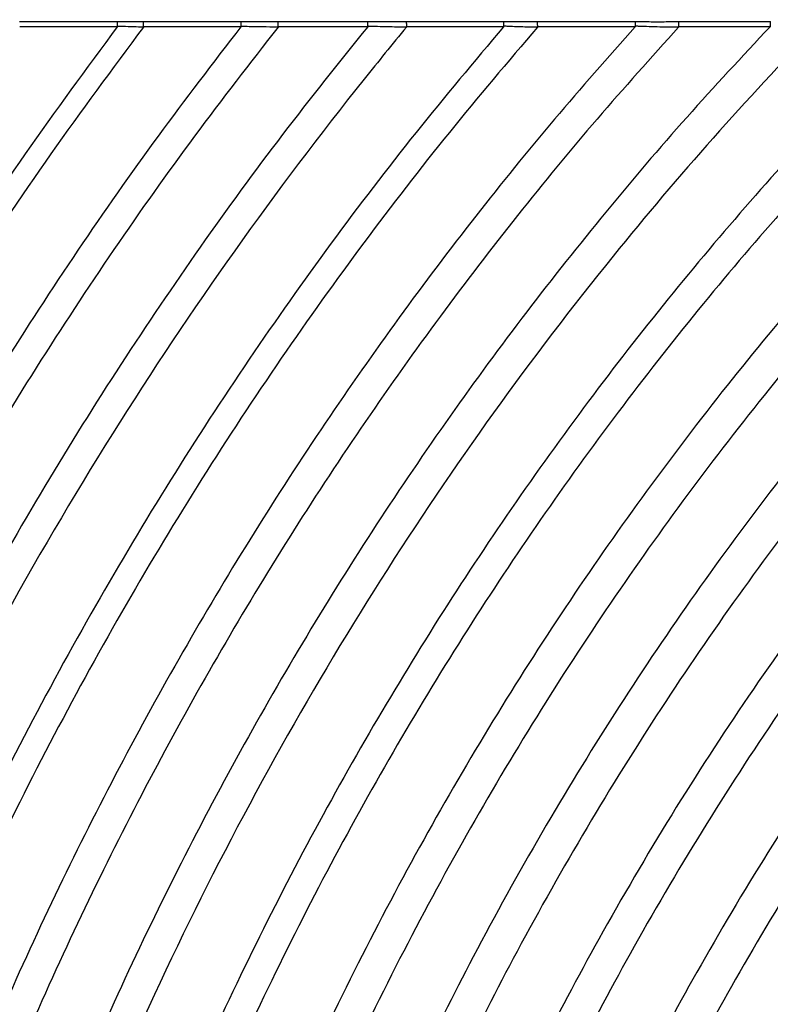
# Model space of a CAD drawing. Header units: millimetres. Extents: x 60 to 2975, y 116 to 1565.
# Tile 5 of 40: x 507 to 645, y 297 to 478. Entities that reach past the tile are written whole.
import ezdxf

# ---------------------------------------------------------------- set-up
doc = ezdxf.new("R2010")
doc.units = ezdxf.units.MM
doc.layers.add('FORMAT', color=7, linetype='Continuous')
doc.styles.add('SLDTEXTSTYLE0', font='TXT', dxfattribs={"width": 0.605})
doc.dimstyles.new('SLDDIMSTYLE1', dxfattribs={"dimtxt": 3.081982, "dimasz": 2, "dimexe": 0, "dimexo": 0.0625, "dimgap": 0.770496, "dimtad": 1, "dimrnd": 1e-09, "dimzin": 12, "dimdsep": 46, "dimtxsty": 'SLDTEXTSTYLE0', "dimsah": 1, "dimcen": 0.09, "dimadec": 0, "dimazin": 3, "dimtfac": 1, "dimtofl": 0, "dimtmove": 0, "dimatfit": 3, "dimfxl": 1, "dimfrac": 2, "dimtolj": 1, "dimtzin": 12, "dimarcsym": 0})

# ---------------------------------------------------------------- blocks, each defined once
blk = doc.blocks.new('_D_5')
at = {"layer": 'FORMAT'}
for p, q in [((140.07, 477.76), (140.07, 690.93)), ((2000.07, 477.76), (2000.07, 690.93)), ((140.07, 689.94), (2000.07, 689.94))]:
    blk.add_line(p, q, dxfattribs=at)
for points in [[(140.07, 689.94), (142.07, 689.44), (142.07, 690.44)], [(2000.07, 689.94), (1998.07, 690.44), (1998.07, 689.44)]]:
    blk.add_solid(points, dxfattribs=at)
at = {"layer": 'FORMAT', "insert": (1065.37, 694.03), "char_height": 3.175, "attachment_point": 1, "style": 'SLDTEXTSTYLE0'}
blk.add_mtext('1860', dxfattribs=at)

msp = doc.modelspace()

# ---------------------------------------------------------------- linework, layer by layer
at = {"color": 7, "linetype": 'Continuous', "lineweight": 25}
for p, q in [((507.046, 477.731), (525.125, 477.731)), ((525.055, 476.765), (507.085, 476.765)), ((529.852, 477.731), (547.869, 477.731)), ((547.803, 476.765), (529.896, 476.765)), ((554.636, 477.731), (571.215, 477.731)), ((571.142, 476.765), (554.676, 476.765)), ((578.288, 477.731), (596.249, 477.731)), ((596.161, 476.765), (578.33, 476.765)), ((602.384, 477.731), (620.479, 477.731)), ((620.393, 476.765), (602.433, 476.765)), ((628.366, 477.731), (645.301, 477.731)), ((645.206, 476.765), (628.413, 476.765))]:
    msp.add_line(p, q, dxfattribs=at)
for points, knots in [([(525.055, 476.765), (519.34, 469.009), (507.818, 453.374), (491.598, 428.89), (476.057, 403.443), (461.343, 376.994), (447.496, 349.592), (434.584, 321.26), (423, 292.859), (412.694, 264.491), (403.611, 236.241), (395.485, 207.321), (388.383, 177.756), (382.238, 147.59), (379.094, 127.188), (377.512, 116.924)], [0, 0, 0, 0, 0.0735243, 0.1482254, 0.224082, 0.3010712, 0.3791721, 0.4583708, 0.5386606, 0.6132186, 0.6886981, 0.7651055, 0.8424495, 0.9207433, 1, 1, 1, 1]), ([(529.87, 476.695), (524.126, 468.963), (512.544, 453.372), (496.236, 428.944), (480.606, 403.542), (465.806, 377.127), (451.873, 349.746), (438.878, 321.425), (427.22, 293.025), (416.844, 264.646), (407.699, 236.379), (399.518, 207.432), (392.367, 177.833), (386.181, 147.625), (383.016, 127.19), (381.423, 116.91)], [0, 0, 0, 0, 0.0734496, 0.1480898, 0.2238987, 0.3008538, 0.3789337, 0.458124, 0.5384177, 0.6129902, 0.6884943, 0.7649366, 0.8423261, 0.9206762, 1, 1, 1, 1]), ([(547.803, 476.765), (542.67, 470.088), (532.326, 456.636), (517.625, 435.622), (503.426, 413.825), (489.846, 391.208), (476.911, 367.805), (464.671, 343.633), (453.171, 318.713), (442.279, 292.654), (432.086, 265.447), (422.691, 237.086), (414.284, 208.012), (406.936, 178.252), (400.58, 147.854), (397.333, 127.278), (395.698, 116.923)], [0, 0, 0, 0, 0.0639426, 0.1288411, 0.1946785, 0.2614411, 0.3291126, 0.3976793, 0.4671322, 0.5374666, 0.612095, 0.6876953, 0.7642747, 0.8418425, 0.9204132, 1, 1, 1, 1]), ([(554.65, 476.699), (549.478, 470.054), (539.056, 456.662), (524.238, 435.725), (509.921, 413.992), (496.223, 391.426), (483.172, 368.06), (470.819, 343.911), (459.209, 319.001), (448.21, 292.938), (437.915, 265.714), (428.425, 237.322), (419.932, 208.204), (412.509, 178.387), (406.088, 147.92), (402.809, 127.291), (401.158, 116.91)], [0, 0, 0, 0, 0.0638396, 0.1286518, 0.1944188, 0.2611267, 0.3287596, 0.3973031, 0.4667477, 0.5370887, 0.6117395, 0.6873781, 0.7640119, 0.8416506, 0.9203088, 1, 1, 1, 1]), ([(571.142, 476.765), (565.871, 470.195), (555.246, 456.952), (540.129, 436.201), (525.509, 414.622), (511.508, 392.173), (498.157, 368.889), (485.51, 344.787), (473.615, 319.89), (462.341, 293.805), (451.782, 266.522), (442.045, 238.037), (433.329, 208.791), (425.711, 178.812), (419.123, 148.153), (415.762, 127.381), (414.07, 116.925)], [0, 0, 0, 0, 0.0635774, 0.1281704, 0.1937589, 0.260328, 0.3278627, 0.3963473, 0.4657712, 0.536129, 0.6108368, 0.6865727, 0.7633448, 0.8411634, 0.9200437, 1, 1, 1, 1]), ([(578.3, 476.691), (575.681, 473.539), (556.673, 450.242), (523.127, 403.206), (482.583, 329.559), (449.613, 248.3), (429.925, 176.122), (421.845, 131.197), (419.689, 116.91)], [0.9078831, 0.9078831, 0.9078831, 0.9078831, 0.910714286, 0.928571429, 0.946428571, 0.964285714, 0.982142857, 0.990306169, 0.990306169, 0.990306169, 0.990306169]), ([(596.161, 476.765), (590.738, 470.321), (579.8, 457.323), (564.214, 436.883), (549.118, 415.56), (534.638, 393.311), (520.813, 370.168), (507.7, 346.15), (495.353, 321.28), (484.225, 296.473), (474.256, 271.832), (465.379, 247.446), (457.276, 222.452), (449.972, 196.873), (443.525, 170.726), (437.877, 144.049), (434.91, 126.005), (433.417, 116.928)], [0, 0, 0, 0, 0.0631458, 0.1273798, 0.1926763, 0.259018, 0.3263909, 0.3947783, 0.4641677, 0.5345524, 0.5986018, 0.663454, 0.7291147, 0.79559, 0.8628888, 0.9310226, 1, 1, 1, 1]), ([(602.395, 476.675), (596.935, 470.266), (585.92, 457.334), (570.219, 436.979), (555.006, 415.728), (540.407, 393.535), (526.463, 370.434), (513.234, 346.443), (500.773, 321.585), (489.54, 296.776), (479.475, 272.121), (470.511, 247.71), (462.327, 222.68), (454.951, 197.053), (448.439, 170.85), (442.735, 144.106), (439.741, 126.013), (438.234, 116.91)], [0, 0, 0, 0, 0.0630323, 0.1271723, 0.1923926, 0.258675, 0.3260055, 0.3943676, 0.4637481, 0.5341399, 0.5982093, 0.6630942, 0.7288004, 0.7953343, 0.8627047, 0.9309238, 1, 1, 1, 1]), ([(620.393, 476.765), (615.396, 471.122), (605.319, 459.742), (590.854, 441.871), (576.763, 423.24), (563.147, 403.813), (550.115, 383.737), (537.704, 363.035), (525.939, 341.737), (514.788, 319.737), (504.218, 296.894), (494.286, 273.214), (485.047, 248.705), (476.61, 223.543), (469.005, 197.751), (462.291, 171.349), (456.412, 144.378), (453.33, 126.117), (451.779, 116.928)], [0, 0, 0, 0, 0.0561068, 0.1131575, 0.1711243, 0.22999, 0.2897428, 0.3492826, 0.409657, 0.4708571, 0.532878, 0.5970088, 0.6619938, 0.7278392, 0.7945521, 0.8621418, 0.9306213, 1, 1, 1, 1]), ([(628.372, 476.676), (623.332, 471.076), (613.164, 459.78), (598.559, 442.019), (584.325, 423.482), (570.563, 404.133), (557.386, 384.117), (544.83, 363.459), (532.923, 342.188), (521.634, 320.198), (510.93, 297.349), (500.868, 273.648), (491.508, 249.101), (482.957, 223.885), (475.25, 198.024), (468.446, 171.539), (462.489, 144.47), (459.368, 126.137), (457.798, 116.91)], [0, 0, 0, 0, 0.0559586, 0.1128859, 0.1707506, 0.2295339, 0.2892231, 0.3487191, 0.4090683, 0.4702611, 0.5322923, 0.5964517, 0.6614834, 0.7273933, 0.7941893, 0.8618808, 0.9304811, 1, 1, 1, 1]), ([(645.206, 476.765), (640.067, 471.258), (629.695, 460.142), (614.777, 442.618), (600.217, 424.283), (586.123, 405.096), (572.613, 385.204), (559.728, 364.632), (547.498, 343.408), (535.893, 321.428), (524.881, 298.553), (514.524, 274.787), (504.885, 250.139), (496.076, 224.786), (488.134, 198.753), (481.124, 172.061), (474.99, 144.754), (471.781, 126.247), (470.166, 116.929)], [0, 0, 0, 0, 0.0556228, 0.1122716, 0.1699077, 0.2285072, 0.2880551, 0.3474535, 0.4077464, 0.4689234, 0.5309785, 0.5952024, 0.660339, 0.7263942, 0.7933765, 0.861296, 0.9301669, 1, 1, 1, 1]), ([(653.659, 476.667), (640.887, 463.506), (612.841, 432.004), (572.602, 376.229), (534.988, 308.825), (504.185, 234.214), (485.93, 168.936), (478.33, 128.784), (476.392, 116.91)], [0.896336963, 0.896336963, 0.896336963, 0.896336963, 0.910714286, 0.928571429, 0.946428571, 0.964285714, 0.982142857, 0.989504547, 0.989504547, 0.989504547, 0.989504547]), ([(671.825, 476.765), (666.53, 471.419), (655.833, 460.619), (640.413, 443.509), (625.321, 425.53), (610.682, 406.63), (596.623, 386.961), (583.19, 366.545), (570.421, 345.412), (558.288, 323.459), (546.76, 300.547), (535.906, 276.679), (525.796, 251.865), (516.551, 226.283), (508.214, 199.961), (500.857, 172.92), (494.422, 145.209), (491.066, 126.404), (489.376, 116.932)], [0, 0, 0, 0, 0.0550317, 0.1111928, 0.1684341, 0.2267185, 0.2860255, 0.345257, 0.405454, 0.4666051, 0.5287024, 0.5930392, 0.6583583, 0.7246653, 0.7919703, 0.8602843, 0.9296232, 1, 1, 1, 1]), ([(679.67, 476.65), (674.331, 471.357), (663.54, 460.658), (647.976, 443.682), (632.729, 425.818), (617.928, 407.015), (603.706, 387.42), (590.109, 367.059), (577.179, 345.96), (564.886, 324.022), (553.202, 301.104), (542.198, 277.211), (531.945, 252.351), (522.567, 226.704), (514.11, 200.297), (506.647, 173.154), (500.121, 145.322), (496.72, 126.428), (495.007, 116.91)], [0, 0, 0, 0, 0.054843, 0.1108487, 0.1679652, 0.226151, 0.285383, 0.3445626, 0.4047297, 0.4658729, 0.5279838, 0.5923564, 0.6577333, 0.72412, 0.7915268, 0.8599653, 0.9294518, 1, 1, 1, 1]), ([(698.504, 476.765), (693.05, 471.601), (682.018, 461.155), (666.079, 444.509), (650.429, 426.93), (635.205, 408.358), (620.554, 388.941), (606.528, 368.703), (593.171, 347.675), (580.46, 325.755), (568.365, 302.802), (556.965, 278.821), (546.335, 253.82), (536.609, 227.98), (527.834, 201.33), (520.093, 173.894), (513.327, 145.723), (509.81, 126.58), (508.037, 116.933)], [0, 0, 0, 0, 0.0543576, 0.1099576, 0.1667494, 0.2246822, 0.2837228, 0.3427709, 0.4028621, 0.4639861, 0.5261331, 0.5905987, 0.6561251, 0.7227172, 0.7903863, 0.8591451, 0.929011, 1, 1, 1, 1]), ([(707.935, 476.646), (702.426, 471.552), (691.276, 461.243), (675.156, 444.776), (659.311, 427.353), (643.879, 408.911), (629.014, 389.595), (614.773, 369.431), (601.202, 348.45), (588.28, 326.548), (575.978, 303.588), (564.376, 279.571), (553.555, 254.505), (543.651, 228.575), (534.715, 201.807), (526.832, 174.227), (519.944, 145.888), (516.367, 126.622), (514.564, 116.91)], [0, 0, 0, 0, 0.054108, 0.1094906, 0.1661087, 0.2239073, 0.282847, 0.3418262, 0.4018771, 0.4629909, 0.5251568, 0.5896712, 0.6552764, 0.721977, 0.7897844, 0.8587121, 0.9287783, 1, 1, 1, 1]), ([(525.08, 476.831), (525.079, 476.818), (525.075, 476.794), (525.061, 476.774), (525.055, 476.765)], [0, 0, 0, 0, 0.5283652, 1, 1, 1, 1]), ([(525.08, 476.831), (525.082, 476.942), (525.087, 477.165), (525.099, 477.452), (525.112, 477.636), (525.121, 477.708), (525.125, 477.729), (525.125, 477.731)], [0, 0, 0, 0, 0.27111823, 0.542215, 0.81352876, 0.98334515, 1, 1, 1, 1]), ([(525.104, 476.83), (525.104, 476.83), (525.096, 476.83), (525.088, 476.831), (525.08, 476.831)], [0, 0, 0, 0, 0.0024705, 1, 1, 1, 1]), ([(529.87, 476.695), (529.87, 476.695), (529.716, 476.695), (528.969, 476.704), (527.493, 476.718), (526.057, 476.808), (525.22, 476.816), (525.104, 476.83), (525.104, 476.83)], [0, 0, 0, 0, 0.0000125, 0.096821, 0.4719466, 0.9265378, 0.9999874, 1, 1, 1, 1]), ([(525.125, 477.731), (525.26, 477.727), (526.087, 477.708), (527.494, 477.696), (528.936, 477.71), (529.68, 477.727), (529.852, 477.731)], [0, 0, 0, 0, 0.0857015, 0.5265686, 0.8908312, 1, 1, 1, 1]), ([(725.968, 476.765), (720.341, 471.807), (708.949, 461.771), (692.456, 445.659), (676.21, 428.544), (660.348, 410.357), (645.04, 391.236), (630.352, 371.209), (616.335, 350.308), (602.971, 328.43), (590.787, 306.43), (579.738, 284.424), (569.77, 262.515), (560.513, 239.894), (552.01, 216.581), (544.299, 192.596), (537.442, 167.958), (531.39, 142.705), (528.174, 125.568), (526.554, 116.934)], [0, 0, 0, 0, 0.0536175, 0.1085478, 0.1648024, 0.2223214, 0.281054, 0.3398919, 0.3998606, 0.4609524, 0.5231566, 0.5796318, 0.6369888, 0.6952294, 0.75436, 0.8143905, 0.8753315, 0.9371975, 1, 1, 1, 1]), ([(529.896, 476.765), (529.894, 476.877), (529.89, 477.102), (529.879, 477.401), (529.866, 477.615), (529.857, 477.703), (529.852, 477.729), (529.852, 477.731)], [0, 0, 0, 0, 0.2574057, 0.5148028, 0.772388, 0.9838754, 1, 1, 1, 1]), ([(529.896, 476.765), (529.894, 476.752), (529.891, 476.727), (529.877, 476.706), (529.87, 476.695)], [0, 0, 0, 0, 0.5056409, 1, 1, 1, 1]), ([(736.14, 476.636), (730.447, 471.761), (718.922, 461.89), (702.224, 445.993), (685.758, 429.068), (669.659, 411.04), (654.103, 392.046), (639.162, 372.11), (624.893, 351.267), (611.278, 329.413), (598.858, 307.405), (587.588, 285.362), (577.417, 263.39), (567.968, 240.68), (559.287, 217.252), (551.414, 193.128), (544.415, 168.326), (538.239, 142.887), (534.962, 125.613), (533.311, 116.91)], [0, 0, 0, 0, 0.0533403, 0.1080054, 0.1640391, 0.2213889, 0.2799973, 0.338751, 0.3986706, 0.4597486, 0.5219748, 0.5784992, 0.6359333, 0.6942788, 0.7535419, 0.8137331, 0.8748635, 0.9369483, 1, 1, 1, 1]), ([(755.568, 476.765), (749.739, 472.053), (737.934, 462.51), (720.809, 447.042), (703.891, 430.495), (687.307, 412.782), (671.237, 394.035), (655.772, 374.274), (640.975, 353.535), (626.836, 331.715), (613.92, 309.673), (602.188, 287.535), (591.591, 265.414), (581.739, 242.501), (572.685, 218.815), (564.473, 194.381), (557.175, 169.217), (550.741, 143.367), (547.336, 125.795), (545.62, 116.938)], [0, 0, 0, 0, 0.0527998, 0.1069416, 0.1625092, 0.2195008, 0.2778494, 0.3364285, 0.3962464, 0.4572943, 0.5195639, 0.5761881, 0.6337788, 0.6923379, 0.7518713, 0.8123904, 0.8739074, 0.936439, 1, 1, 1, 1]), ([(547.829, 476.827), (547.827, 476.816), (547.824, 476.793), (547.81, 476.774), (547.803, 476.765)], [0, 0, 0, 0, 0.5113517, 1, 1, 1, 1]), ([(547.829, 476.827), (547.831, 476.939), (547.835, 477.162), (547.846, 477.45), (547.857, 477.635), (547.865, 477.708), (547.869, 477.729), (547.869, 477.731)], [0, 0, 0, 0, 0.27039385, 0.5407738, 0.81133698, 0.98256582, 1, 1, 1, 1]), ([(547.852, 476.827), (547.852, 476.827), (547.844, 476.827), (547.836, 476.827), (547.829, 476.827)], [0, 0, 0, 0, 0.0024971, 1, 1, 1, 1]), ([(554.65, 476.699), (554.65, 476.699), (554.357, 476.699), (553.199, 476.697), (551.058, 476.73), (549.08, 476.759), (547.982, 476.827), (547.852, 476.827), (547.852, 476.827)], [0, 0, 0, 0, 0.0000088, 0.1290264, 0.5129241, 0.9429055, 0.9999912, 1, 1, 1, 1]), ([(547.869, 477.731), (548.016, 477.727), (549.112, 477.704), (551.063, 477.686), (553.174, 477.701), (554.329, 477.724), (554.636, 477.731)], [0, 0, 0, 0, 0.0654509, 0.486905, 0.863485, 1, 1, 1, 1]), ([(765.735, 476.616), (764.34, 475.545), (757.058, 469.951), (744.047, 459.322), (726.97, 444.13), (710.141, 427.796), (693.622, 410.314), (677.607, 391.791), (662.186, 372.253), (647.424, 351.731), (633.31, 330.126), (620.412, 308.287), (608.689, 286.341), (598.095, 264.401), (588.241, 241.664), (579.18, 218.151), (570.956, 193.883), (563.643, 168.881), (557.191, 143.187), (553.772, 125.717), (552.049, 116.91)], [0, 0, 0, 0, 0.0123301, 0.0643641, 0.1177277, 0.1725072, 0.2287127, 0.2862784, 0.3440901, 0.4031415, 0.4634238, 0.52493, 0.5808746, 0.6377878, 0.6956719, 0.7545328, 0.8143819, 0.875232, 0.9370995, 1, 1, 1, 1]), ([(554.676, 476.765), (554.674, 476.877), (554.671, 477.102), (554.661, 477.401), (554.649, 477.615), (554.64, 477.702), (554.636, 477.729), (554.636, 477.731)], [0, 0, 0, 0, 0.25744, 0.5148836, 0.7724543, 0.9830901, 1, 1, 1, 1]), ([(554.676, 476.765), (554.675, 476.755), (554.673, 476.731), (554.658, 476.711), (554.65, 476.699)], [0, 0, 0, 0, 0.4089529, 1, 1, 1, 1]), ([(786.805, 476.765), (781.091, 472.596), (769.539, 464.168), (752.716, 450.43), (736.059, 435.675), (719.643, 419.797), (703.52, 402.803), (687.882, 384.792), (672.813, 365.789), (658.379, 345.824), (644.567, 324.799), (631.934, 303.539), (620.442, 282.167), (610.045, 260.795), (600.362, 238.638), (591.446, 215.717), (583.34, 192.053), (576.115, 167.663), (569.725, 142.591), (566.323, 125.538), (564.608, 116.94)], [0, 0, 0, 0, 0.0489522, 0.0989717, 0.1502754, 0.2029489, 0.2570041, 0.3123789, 0.3680019, 0.4248301, 0.4828566, 0.5420761, 0.5959541, 0.6507783, 0.7065516, 0.7632798, 0.8209748, 0.879649, 0.9393188, 1, 1, 1, 1]), ([(571.171, 476.835), (571.17, 476.824), (571.167, 476.798), (571.151, 476.777), (571.142, 476.765)], [0, 0, 0, 0, 0.415135, 1, 1, 1, 1]), ([(571.171, 476.835), (571.173, 476.947), (571.178, 477.169), (571.19, 477.456), (571.203, 477.638), (571.211, 477.709), (571.215, 477.729), (571.215, 477.731)], [0, 0, 0, 0, 0.2720823, 0.5441711, 0.8164601, 0.9831345, 1, 1, 1, 1]), ([(571.199, 476.835), (571.199, 476.835), (571.19, 476.835), (571.181, 476.835), (571.171, 476.835)], [0, 0, 0, 0, 0.0021321, 1, 1, 1, 1]), ([(578.3, 476.691), (577.119, 476.688), (575.934, 476.698), (574.156, 476.734), (573.563, 476.749), (572.676, 476.777), (572.232, 476.792), (571.789, 476.81), (571.568, 476.819), (571.494, 476.822), (571.347, 476.828), (571.273, 476.833), (571.199, 476.835)], [0, 0, 0, 0, 0.5, 0.5, 0.75, 0.75, 0.875, 0.9375, 0.9375, 0.96875, 0.96875, 1, 1, 1, 1]), ([(571.215, 477.731), (571.366, 477.727), (572.494, 477.701), (574.532, 477.68), (576.742, 477.697), (577.965, 477.724), (578.288, 477.731)], [0, 0, 0, 0, 0.0640553, 0.4801722, 0.8628194, 1, 1, 1, 1]), ([(798.563, 476.605), (794.499, 473.779), (786.294, 468.074), (772.628, 457.773), (757.503, 445.519), (741.09, 430.986), (724.899, 415.364), (708.994, 398.637), (693.563, 380.908), (678.688, 362.198), (664.434, 342.538), (650.79, 321.831), (638.303, 300.888), (626.938, 279.833), (616.65, 258.771), (607.063, 236.933), (598.227, 214.337), (590.187, 191.004), (583.012, 166.95), (576.658, 142.218), (573.266, 125.393), (571.556, 116.91)], [0, 0, 0, 0, 0.0340322, 0.0686912, 0.1176242, 0.1678171, 0.2193549, 0.2722508, 0.3264443, 0.3808873, 0.4365172, 0.4933277, 0.5513146, 0.6040789, 0.6577773, 0.712413, 0.7679923, 0.8245265, 0.8820284, 0.9405144, 1, 1, 1, 1]), ([(578.33, 476.765), (578.329, 476.877), (578.325, 477.102), (578.314, 477.401), (578.302, 477.615), (578.292, 477.703), (578.288, 477.729), (578.288, 477.731)], [0, 0, 0, 0, 0.2574168, 0.5148268, 0.7723925, 0.9836837, 1, 1, 1, 1]), ([(578.33, 476.765), (578.329, 476.754), (578.327, 476.729), (578.312, 476.706), (578.302, 476.693), (578.3, 476.691)], [0, 0, 0, 0, 0.3881595, 0.903685, 1, 1, 1, 1]), ([(819.696, 476.765), (807.099, 468.815), (780.615, 450.414), (741.127, 416.422), (701.862, 374.436), (665.568, 325.536), (633.459, 269.865), (606.729, 207.746), (591.226, 155.429), (584.617, 124.272), (583.202, 116.941)], [0.85870181, 0.85870181, 0.85870181, 0.85870181, 0.875, 0.89285714, 0.91071429, 0.92857143, 0.94642857, 0.96428571, 0.98214286, 0.98755908, 0.98755908, 0.98755908, 0.98755908]), ([(832.913, 476.595), (817.513, 467.364), (788.304, 447.661), (746.393, 411.658), (707.647, 370.314), (671.805, 322.135), (640.065, 267.251), (613.608, 205.971), (598.291, 154.512), (591.751, 123.947), (590.377, 116.91)], [0.8547345, 0.8547345, 0.8547345, 0.8547345, 0.875, 0.89285714, 0.91071429, 0.92857143, 0.94642857, 0.96428571, 0.98214286, 0.98741048, 0.98741048, 0.98741048, 0.98741048]), ([(596.199, 476.85), (596.197, 476.837), (596.193, 476.808), (596.175, 476.781), (596.163, 476.767), (596.161, 476.765)], [0, 0, 0, 0, 0.3944093, 0.9204393, 1, 1, 1, 1]), ([(596.199, 476.85), (596.201, 476.961), (596.206, 477.183), (596.22, 477.466), (596.235, 477.642), (596.245, 477.71), (596.248, 477.729), (596.249, 477.731)], [0, 0, 0, 0, 0.2752151, 0.5504176, 0.8259145, 0.9841068, 1, 1, 1, 1]), ([(596.233, 476.849), (596.233, 476.849), (596.222, 476.85), (596.21, 476.85), (596.199, 476.85)], [0, 0, 0, 0, 0.0017129, 1, 1, 1, 1]), ([(602.395, 476.675), (601.37, 476.678), (600.342, 476.693), (598.798, 476.735), (598.284, 476.753), (597.514, 476.785), (597.258, 476.796), (596.873, 476.815), (596.745, 476.821), (596.553, 476.831), (596.489, 476.835), (596.361, 476.842), (596.297, 476.847), (596.233, 476.849)], [0, 0, 0, 0, 0.5, 0.5, 0.75, 0.75, 0.875, 0.875, 0.9375, 0.9375, 0.96875, 0.96875, 1, 1, 1, 1]), ([(596.249, 477.731), (596.399, 477.727), (597.4, 477.699), (599.197, 477.68), (601.095, 477.698), (602.132, 477.724), (602.384, 477.731)], [0, 0, 0, 0, 0.0736595, 0.4912608, 0.8764475, 1, 1, 1, 1]), ([(856.253, 476.765), (835.773, 465.649), (801.418, 443.779), (754.902, 403.958), (716.994, 363.653), (681.884, 316.639), (650.74, 263.028), (624.725, 203.101), (609.715, 153.056), (603.295, 123.48), (601.993, 116.945)], [0.84714154, 0.84714154, 0.84714154, 0.84714154, 0.875, 0.89285714, 0.91071429, 0.92857143, 0.94642857, 0.96428571, 0.98214286, 0.98714014, 0.98714014, 0.98714014, 0.98714014]), ([(602.433, 476.765), (602.431, 476.877), (602.427, 477.102), (602.415, 477.401), (602.4, 477.615), (602.39, 477.703), (602.385, 477.729), (602.384, 477.731)], [0, 0, 0, 0, 0.2573526, 0.5146981, 0.7722657, 0.9847534, 1, 1, 1, 1]), ([(602.433, 476.765), (602.434, 476.753), (602.431, 476.74), (602.427, 476.729), (602.422, 476.714), (602.414, 476.699), (602.404, 476.687), (602.401, 476.683), (602.398, 476.679), (602.395, 476.675)], [0, 0, 0, 0, 0.000036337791, 0.000036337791, 0.000036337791, 0.00008457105, 0.00008457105, 0.00008457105, 0.000098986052, 0.000098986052, 0.000098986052, 0.000098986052]), ([(871.058, 476.569), (865.073, 473.438), (852.885, 467.061), (834.855, 456.298), (816.719, 444.388), (799.564, 431.879), (783.417, 418.929), (768.27, 405.678), (753.309, 391.422), (738.588, 376.146), (724.28, 359.941), (710.459, 342.825), (697.186, 324.823), (684.448, 305.842), (672.758, 286.625), (662.084, 267.282), (652.389, 247.913), (643.32, 227.807), (634.923, 206.979), (627.24, 185.447), (620.339, 163.223), (614.178, 140.345), (610.841, 124.768), (609.158, 116.91)], [0, 0, 0, 0, 0.0440095, 0.0896208, 0.1367538, 0.1853498, 0.2279094, 0.2715827, 0.3164506, 0.3625313, 0.4097751, 0.4572699, 0.5058356, 0.5554711, 0.606177, 0.6523542, 0.6993871, 0.7472802, 0.7960402, 0.8456784, 0.8962075, 0.9476426, 1, 1, 1, 1]), ([(620.432, 476.849), (620.43, 476.837), (620.426, 476.81), (620.408, 476.783), (620.395, 476.768), (620.393, 476.765)], [0, 0, 0, 0, 0.3725393, 0.8683637, 1, 1, 1, 1]), ([(620.432, 476.849), (620.434, 476.96), (620.439, 477.182), (620.452, 477.466), (620.466, 477.642), (620.475, 477.71), (620.479, 477.729), (620.479, 477.731)], [0, 0, 0, 0, 0.2751442, 0.5502959, 0.8256806, 0.9836784, 1, 1, 1, 1]), ([(620.468, 476.848), (620.468, 476.848), (620.456, 476.85), (620.444, 476.849), (620.432, 476.849)], [0, 0, 0, 0, 0.0016356, 1, 1, 1, 1]), ([(628.372, 476.676), (627.058, 476.672), (625.739, 476.684), (623.759, 476.727), (623.099, 476.745), (622.111, 476.779), (621.782, 476.791), (621.289, 476.811), (621.125, 476.818), (620.879, 476.829), (620.796, 476.833), (620.632, 476.84), (620.55, 476.846), (620.468, 476.848)], [0, 0, 0, 0, 0.5, 0.5, 0.75, 0.75, 0.875, 0.875, 0.9375, 0.9375, 0.96875, 0.96875, 1, 1, 1, 1]), ([(620.479, 477.731), (620.643, 477.726), (621.856, 477.695), (624.123, 477.669), (626.593, 477.689), (628.001, 477.722), (628.366, 477.731)], [0, 0, 0, 0, 0.0623673, 0.4630513, 0.8607993, 1, 1, 1, 1]), ([(899.459, 476.765), (894.44, 474.503), (884.214, 469.896), (868.953, 462.131), (853.472, 453.543), (837.877, 444.045), (822.241, 433.62), (806.858, 422.386), (791.786, 410.345), (777.049, 397.507), (762.485, 383.693), (748.149, 368.886), (734.204, 353.175), (720.725, 336.575), (707.77, 319.109), (695.326, 300.687), (683.375, 281.181), (671.998, 260.584), (661.281, 238.894), (651.368, 216.264), (642.319, 192.717), (634.23, 168.269), (627.059, 142.971), (623.247, 125.682), (621.321, 116.948)], [0, 0, 0, 0, 0.0349429, 0.0711846, 0.1086553, 0.1472962, 0.1870599, 0.2279117, 0.2681676, 0.3094828, 0.3519361, 0.395547, 0.4402697, 0.4852411, 0.5312382, 0.5782614, 0.6263129, 0.6764046, 0.7275731, 0.7798261, 0.8331758, 0.8876406, 0.9432406, 1, 1, 1, 1]), ([(628.413, 476.765), (628.411, 476.877), (628.407, 477.102), (628.395, 477.401), (628.382, 477.615), (628.371, 477.703), (628.367, 477.729), (628.366, 477.731)], [0, 0, 0, 0, 0.257377, 0.5147561, 0.7723287, 0.9843035, 1, 1, 1, 1]), ([(628.413, 476.765), (628.413, 476.753), (628.411, 476.742), (628.407, 476.731), (628.402, 476.716), (628.394, 476.703), (628.385, 476.691), (628.381, 476.686), (628.376, 476.681), (628.372, 476.676)], [0, 0, 0, 0, 0.000034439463, 0.000034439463, 0.000034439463, 0.000080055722, 0.000080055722, 0.000080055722, 0.000099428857, 0.000099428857, 0.000099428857, 0.000099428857]), ([(917.744, 476.549), (914.845, 475.413), (881.244, 461.811), (831.636, 434.849), (774.426, 386.294), (738.44, 348.371), (705.006, 304.031), (675.231, 253.338), (650.229, 196.518), (635.921, 149.68), (629.778, 122.331), (628.645, 116.91)], [0.82366302, 0.82366302, 0.82366302, 0.82366302, 0.828125, 0.875, 0.89285714, 0.91071429, 0.92857143, 0.94642857, 0.96428571, 0.98214286, 0.98650579, 0.98650579, 0.98650579, 0.98650579]), ([(952.572, 476.765), (940.051, 473.015), (898.263, 458.257), (838.586, 425.965), (782.748, 378.764), (747.581, 341.857), (714.862, 298.657), (685.671, 249.207), (661.101, 193.712), (647.099, 148.257), (641.082, 121.878), (640.029, 116.95)], [0.80744478, 0.80744478, 0.80744478, 0.80744478, 0.828125, 0.875, 0.89285714, 0.91071429, 0.92857143, 0.94642857, 0.96428571, 0.98214286, 0.98620012, 0.98620012, 0.98620012, 0.98620012]), ([(645.251, 476.858), (645.249, 476.845), (645.246, 476.817), (645.225, 476.786), (645.21, 476.769), (645.206, 476.765)], [0, 0, 0, 0, 0.3509547, 0.8177528, 1, 1, 1, 1]), ([(645.251, 476.858), (645.254, 476.969), (645.259, 477.19), (645.273, 477.472), (645.287, 477.645), (645.297, 477.711), (645.3, 477.729), (645.301, 477.731)], [0, 0, 0, 0, 0.2770751, 0.5541422, 0.8314868, 0.9839228, 1, 1, 1, 1])]:
    msp.add_open_spline(points, degree=3, knots=knots, dxfattribs=at)

# ---------------------------------------------------------------- dimensions: what is measured, and where the dimension line sits
at = {"layer": 'FORMAT'}
dim = msp.add_linear_dim(base=(2000.07, 689.939), p1=(140.07, 476.765), p2=(2000.07, 476.765), dimstyle='SLDDIMSTYLE1', dxfattribs=at)
dim.commit()
dim.dimension.update_dxf_attribs({"geometry": '_D_5', "text_midpoint": (1070.07, 689.939), "dimtype": 160})

doc.saveas('drawing.dxf')
